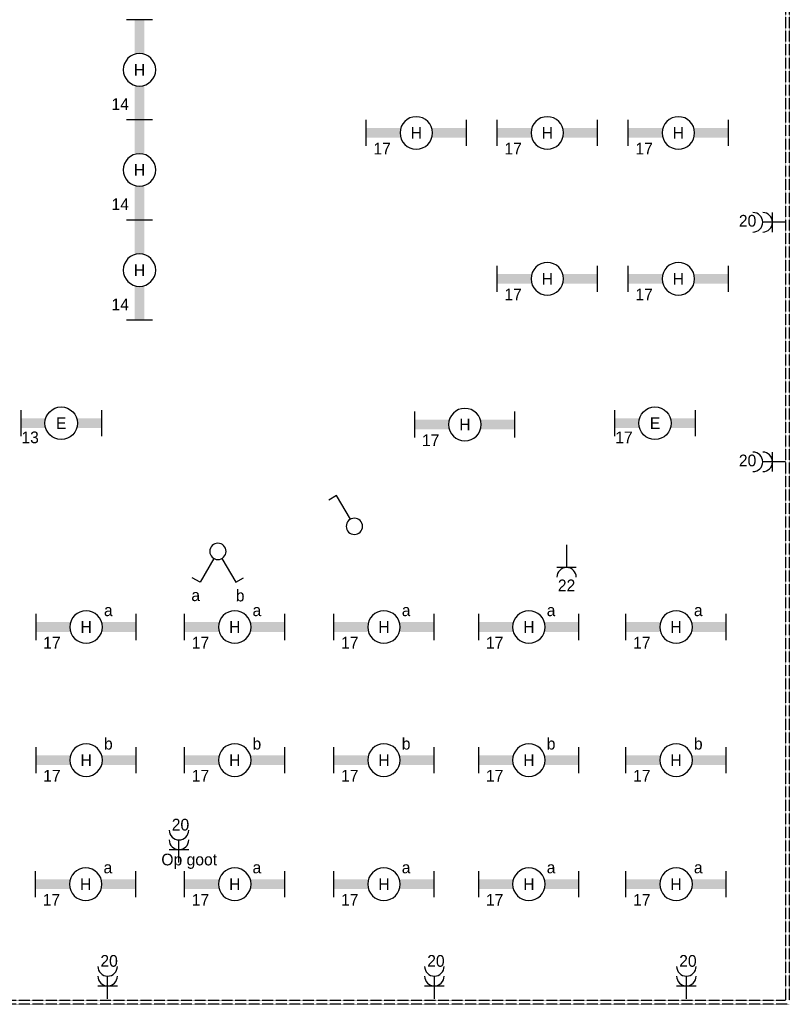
# Model space of a CAD drawing. Extents: x 1458 to 71127, y 1423 to 46205.
# Tile 8 of 9: x 59299 to 71127, y 16551 to 31685. Entities that reach past the tile are written whole.
import ezdxf
from ezdxf.enums import TextEntityAlignment as Align

# ---------------------------------------------------------------- set-up
doc = ezdxf.new("R2010")
doc.units = 0
doc.linetypes.add('E_GOOT3', pattern=[5, 4, -1])
doc.layers.get('0').update_dxf_attribs({"linetype": 'CONTINUOUS'})
for name, color, linetype in [('EL6131--_WG', 4, 'CONTINUOUS'), ('EL6222--', 3, 'CONTINUOUS'), ('EL6311--', 3, 'CONTINUOUS')]:
    doc.layers.add(name, color=color, linetype=linetype)
doc.styles.add('BURO-018', font='BUROFONT.SHX', dxfattribs={"height": 1.8})

# ---------------------------------------------------------------- blocks, each defined once
blk = doc.blocks.new('111405')
at = {"color": 0, "linetype": 'Continuous'}
for p, q in [((-2.74, 7), (-3.95, 6.3)), ((-0.62, 3.33), (-2.74, 7)), ((0.62, 3.33), (2.74, 7)), ((2.74, 7), (3.95, 6.3))]:
    blk.add_line(p, q, dxfattribs=at)
blk.add_circle((0, 2.25), 1.25, dxfattribs=at)
at = {"color": 0, "linetype": 'Continuous', "style": 'BURO-018'}
for tag, p in [('E_SLET1', (-3.42, 9)), ('E_SLET2', (3.42, 9)), ('E_GKAST', (11.61, 4.38)), ('E_GROEP', (11.61, 1.38))]:
    blk.add_attdef(tag, text='', height=1.8, dxfattribs=at).set_placement(p, align=Align.MIDDLE)
at = {"color": 0, "linetype": 'Continuous', "style": 'BURO-018', "flags": 1}
blk.add_attdef('E_MATCODE', text='', height=1.8, dxfattribs=at).set_placement((0, 0), align=Align.MIDDLE)
blk = doc.blocks.new('1115B61540')
at = {"color": 0}
for p, q in [((-7.7, 2), (-7.7, -2)), ((7.7, 2), (7.7, -2))]:
    blk.add_line(p, q, dxfattribs=at)
at = {"color": 0, "linetype": 'Continuous'}
blk.add_circle((0, 0), 2.5, dxfattribs=at)
at = {"color": 0}
for points in [[(-2.5, 0.75), (-7.7, 0.75), (-2.5, -0.75), (-7.7, -0.75)], [(2.5, 0.75), (7.7, 0.75), (2.5, -0.75), (7.7, -0.75)]]:
    blk.add_solid(points, dxfattribs=at)
at = {"color": 0, "linetype": 'Continuous', "style": 'BURO-018'}
for tag, p in [('E_GROEP', (0, 5)), ('E_GKAST', (0, 5)), ('E_ARMCODE', (0, 0)), ('E_SLET', (4.5, -3))]:
    blk.add_attdef(tag, text='', height=1.8, dxfattribs=at).set_placement(p, align=Align.MIDDLE)
blk = doc.blocks.new('111304A')
at = {"color": 0, "linetype": 'Continuous'}
for p, q in [((0, 1), (0, 4.5)), ((-1.5, 3), (1.5, 3))]:
    blk.add_line(p, q, dxfattribs=at)
for centre in [(0, 6), (0, 4.5)]:
    blk.add_arc(centre, 1.5, 180, 360, dxfattribs=at)
at = {"color": 0, "linetype": 'Continuous', "style": 'BURO-018'}
for tag in ['E_GROEP', 'E_GKAST']:
    blk.add_attdef(tag, text='', height=1.8, dxfattribs=at).set_placement((0, 8.5), align=Align.MIDDLE)
at = {"color": 0, "linetype": 'Continuous', "style": 'BURO-018', "flags": 1}
for tag, p in [('E_VERMCODE', (13, 8.5)), ('E_MATCODE', (0, 0))]:
    blk.add_attdef(tag, text='', height=1.8, dxfattribs=at).set_placement(p, align=Align.MIDDLE)
blk = doc.blocks.new('1115B61240')
at = {"color": 0}
for p, q in [((-6.2, 2), (-6.2, -2)), ((6.2, 2), (6.2, -2))]:
    blk.add_line(p, q, dxfattribs=at)
at = {"color": 0, "linetype": 'Continuous'}
blk.add_circle((0, 0), 2.5, dxfattribs=at)
at = {"color": 0}
for points in [[(-2.5, 0.75), (-6.2, 0.75), (-2.5, -0.75), (-6.2, -0.75)], [(2.5, 0.75), (6.2, 0.75), (2.5, -0.75), (6.2, -0.75)]]:
    blk.add_solid(points, dxfattribs=at)
at = {"color": 0, "linetype": 'Continuous', "style": 'BURO-018'}
for tag, p in [('E_GROEP', (0, 5)), ('E_GKAST', (0, 5)), ('E_ARMCODE', (0, 0)), ('E_SLET', (4.5, -3))]:
    blk.add_attdef(tag, text='', height=1.8, dxfattribs=at).set_placement(p, align=Align.MIDDLE)
blk = doc.blocks.new('111304')
at = {"color": 0, "linetype": 'Continuous'}
for p, q in [((-1.5, 4.5), (1.5, 4.5)), ((0, 1), (0, 4.5))]:
    blk.add_line(p, q, dxfattribs=at)
blk.add_arc((0, 6), 1.5, 180, 360, dxfattribs=at)
at = {"color": 0, "linetype": 'Continuous', "style": 'BURO-018'}
for tag in ['E_GROEP', 'E_GKAST']:
    blk.add_attdef(tag, text='', height=1.8, dxfattribs=at).set_placement((0, 8.5), align=Align.MIDDLE)
at = {"color": 0, "linetype": 'Continuous', "style": 'BURO-018', "flags": 1}
for tag, p in [('E_VERMCODE', (13, 8.5)), ('E_MATCODE', (0, 0))]:
    blk.add_attdef(tag, text='', height=1.8, dxfattribs=at).set_placement(p, align=Align.MIDDLE)
blk = doc.blocks.new('1114A1')
at = {"color": 0, "linetype": 'Continuous'}
for p, q in [((0.62, 3.33), (2.74, 7)), ((2.74, 7), (3.95, 6.3))]:
    blk.add_line(p, q, dxfattribs=at)
blk.add_circle((0, 2.25), 1.25, dxfattribs=at)
at = {"color": 0, "linetype": 'Continuous', "style": 'BURO-018'}
for tag, p in [('E_SLET1', (3.36, 9)), ('E_GKAST', (11.61, 4.38)), ('E_GROEP', (11.61, 1.38))]:
    blk.add_attdef(tag, text='', height=1.8, dxfattribs=at).set_placement(p, align=Align.MIDDLE)
at = {"color": 0, "linetype": 'Continuous', "style": 'BURO-018', "flags": 1}
blk.add_attdef('E_MATCODE', text='', height=1.8, dxfattribs=at).set_placement((0, 0), align=Align.MIDDLE)

msp = doc.modelspace()

# ---------------------------------------------------------------- linework, layer by layer
at = {"layer": 'EL6131--_WG', "color": 7, "linetype": 'E_GOOT3'}
for p, q in [((71127, 45231), (71127, 16611)), ((71067, 38141), (71067, 16611)), ((71127, 16551), (58587, 16551)), ((71067, 16611), (58647, 16611))]:
    msp.add_line(p, q, dxfattribs=at)

# ---------------------------------------------------------------- block references
at = {"layer": 'EL6222--'}
ref = msp.add_blockref('111304A', (71169, 28571), dxfattribs=dict(at, xscale=100, yscale=100, zscale=100, rotation=90))
ref.add_attrib('E_GROEP', '20', dxfattribs={"layer": '0', "color": 1, "linetype": 'Continuous', "height": 180, "style": 'BURO-018'}).set_placement((70486, 28594), align=Align.MIDDLE)
ref = msp.add_blockref('111304A', (71169, 24888), dxfattribs=dict(at, xscale=100, yscale=100, zscale=100, rotation=90))
ref.add_attrib('E_GROEP', '20', dxfattribs={"layer": '0', "color": 1, "linetype": 'Continuous', "height": 180, "style": 'BURO-018'}).set_placement((70486, 24910), align=Align.MIDDLE)
ref = msp.add_blockref('111304', (67704, 23714), dxfattribs=dict(at, xscale=100, yscale=100, zscale=100, rotation=180))
ref.add_attrib('E_GROEP', '22', dxfattribs={"layer": '0', "color": 1, "linetype": 'Continuous', "height": 180, "style": 'BURO-018'}).set_placement((67704, 22991), align=Align.MIDDLE)
ref = msp.add_blockref('111304A', (61747, 18628), dxfattribs=dict(at, xscale=100, yscale=100, zscale=100))
ref.add_attrib('E_GROEP', '20', dxfattribs={"layer": '0', "color": 1, "linetype": 'Continuous', "height": 180, "style": 'BURO-018'}).set_placement((61770, 19312), align=Align.MIDDLE)
ref = msp.add_blockref('111304A', (60650, 16534), dxfattribs=dict(at, xscale=100, yscale=100, zscale=100))
ref.add_attrib('E_GROEP', '20', dxfattribs={"layer": '0', "color": 1, "linetype": 'Continuous', "height": 180, "style": 'BURO-018'}).set_placement((60673, 17218), align=Align.MIDDLE)
ref = msp.add_blockref('111304A', (65673, 16534), dxfattribs=dict(at, xscale=100, yscale=100, zscale=100))
ref.add_attrib('E_GROEP', '20', dxfattribs={"layer": '0', "color": 1, "linetype": 'Continuous', "height": 180, "style": 'BURO-018'}).set_placement((65696, 17218), align=Align.MIDDLE)
ref = msp.add_blockref('111304A', (69546, 16534), dxfattribs=dict(at, xscale=100, yscale=100, zscale=100))
ref.add_attrib('E_GROEP', '20', dxfattribs={"layer": '0', "color": 1, "linetype": 'Continuous', "height": 180, "style": 'BURO-018'}).set_placement((69569, 17218), align=Align.MIDDLE)
at = {"layer": 'EL6311--'}
ref = msp.add_blockref('1115B61540', (61140, 30915), dxfattribs=dict(at, xscale=-100, yscale=100, zscale=100, rotation=270))
ref.add_attrib('E_ARMCODE', 'H', dxfattribs={"layer": '0', "color": 1, "linetype": 'Continuous', "height": 180, "style": 'BURO-018'}).set_placement((61140, 30915), align=Align.MIDDLE)
ref.add_attrib('E_GROEP', '14', dxfattribs={"layer": '0', "color": 1, "linetype": 'Continuous', "height": 180, "style": 'BURO-018'}).set_placement((60844, 30388), align=Align.MIDDLE)
ref = msp.add_blockref('1115B61540', (61140, 29375), dxfattribs=dict(at, xscale=-100, yscale=100, zscale=100, rotation=270))
ref.add_attrib('E_ARMCODE', 'H', dxfattribs={"layer": '0', "color": 1, "linetype": 'Continuous', "height": 180, "style": 'BURO-018'}).set_placement((61140, 29375), align=Align.MIDDLE)
ref.add_attrib('E_GROEP', '14', dxfattribs={"layer": '0', "color": 1, "linetype": 'Continuous', "height": 180, "style": 'BURO-018'}).set_placement((60844, 28848), align=Align.MIDDLE)
ref = msp.add_blockref('1115B61540', (65394, 29944), dxfattribs=dict(at, xscale=-100, yscale=100, zscale=100, rotation=180))
ref.add_attrib('E_ARMCODE', 'H', dxfattribs={"layer": '0', "color": 1, "linetype": 'Continuous', "height": 180, "style": 'BURO-018'}).set_placement((65394, 29944), align=Align.MIDDLE)
ref.add_attrib('E_GROEP', '17', dxfattribs={"layer": '0', "color": 1, "linetype": 'Continuous', "height": 180, "style": 'BURO-018'}).set_placement((64868, 29703), align=Align.MIDDLE)
ref = msp.add_blockref('1115B61540', (67408, 29944), dxfattribs=dict(at, xscale=-100, yscale=100, zscale=100, rotation=180))
ref.add_attrib('E_ARMCODE', 'H', dxfattribs={"layer": '0', "color": 1, "linetype": 'Continuous', "height": 180, "style": 'BURO-018'}).set_placement((67408, 29944), align=Align.MIDDLE)
ref.add_attrib('E_GROEP', '17', dxfattribs={"layer": '0', "color": 1, "linetype": 'Continuous', "height": 180, "style": 'BURO-018'}).set_placement((66882, 29703), align=Align.MIDDLE)
ref = msp.add_blockref('1115B61540', (69422, 29944), dxfattribs=dict(at, xscale=-100, yscale=100, zscale=100, rotation=180))
ref.add_attrib('E_ARMCODE', 'H', dxfattribs={"layer": '0', "color": 1, "linetype": 'Continuous', "height": 180, "style": 'BURO-018'}).set_placement((69422, 29944), align=Align.MIDDLE)
ref.add_attrib('E_GROEP', '17', dxfattribs={"layer": '0', "color": 1, "linetype": 'Continuous', "height": 180, "style": 'BURO-018'}).set_placement((68896, 29703), align=Align.MIDDLE)
ref = msp.add_blockref('1115B61540', (61140, 27835), dxfattribs=dict(at, xscale=-100, yscale=100, zscale=100, rotation=270))
ref.add_attrib('E_ARMCODE', 'H', dxfattribs={"layer": '0', "color": 1, "linetype": 'Continuous', "height": 180, "style": 'BURO-018'}).set_placement((61140, 27835), align=Align.MIDDLE)
ref.add_attrib('E_GROEP', '14', dxfattribs={"layer": '0', "color": 1, "linetype": 'Continuous', "height": 180, "style": 'BURO-018'}).set_placement((60844, 27308), align=Align.MIDDLE)
ref = msp.add_blockref('1115B61540', (67408, 27702), dxfattribs=dict(at, xscale=-100, yscale=100, zscale=100, rotation=180))
ref.add_attrib('E_ARMCODE', 'H', dxfattribs={"layer": '0', "color": 1, "linetype": 'Continuous', "height": 180, "style": 'BURO-018'}).set_placement((67408, 27702), align=Align.MIDDLE)
ref.add_attrib('E_GROEP', '17', dxfattribs={"layer": '0', "color": 1, "linetype": 'Continuous', "height": 180, "style": 'BURO-018'}).set_placement((66882, 27462), align=Align.MIDDLE)
ref = msp.add_blockref('1115B61540', (69422, 27702), dxfattribs=dict(at, xscale=-100, yscale=100, zscale=100, rotation=180))
ref.add_attrib('E_ARMCODE', 'H', dxfattribs={"layer": '0', "color": 1, "linetype": 'Continuous', "height": 180, "style": 'BURO-018'}).set_placement((69422, 27702), align=Align.MIDDLE)
ref.add_attrib('E_GROEP', '17', dxfattribs={"layer": '0', "color": 1, "linetype": 'Continuous', "height": 180, "style": 'BURO-018'}).set_placement((68896, 27462), align=Align.MIDDLE)
ref = msp.add_blockref('1115B61240', (59937, 25482), dxfattribs=dict(at, xscale=100, yscale=100, zscale=100))
ref.add_attrib('E_ARMCODE', 'E', dxfattribs={"layer": '0', "color": 1, "linetype": 'Continuous', "height": 180, "style": 'BURO-018'}).set_placement((59937, 25482), align=Align.MIDDLE)
ref.add_attrib('E_GROEP', '13', dxfattribs={"layer": '0', "color": 1, "linetype": 'Continuous', "height": 180, "style": 'BURO-018'}).set_placement((59459, 25265), align=Align.MIDDLE)
ref = msp.add_blockref('1115B61240', (69063, 25482), dxfattribs=dict(at, xscale=100, yscale=100, zscale=100))
ref.add_attrib('E_ARMCODE', 'E', dxfattribs={"layer": '0', "color": 1, "linetype": 'Continuous', "height": 180, "style": 'BURO-018'}).set_placement((69063, 25482), align=Align.MIDDLE)
ref.add_attrib('E_GROEP', '17', dxfattribs={"layer": '0', "color": 1, "linetype": 'Continuous', "height": 180, "style": 'BURO-018'}).set_placement((68586, 25265), align=Align.MIDDLE)
ref = msp.add_blockref('1115B61540', (66141, 25461), dxfattribs=dict(at, xscale=-100, yscale=100, zscale=100, rotation=180))
ref.add_attrib('E_ARMCODE', 'H', dxfattribs={"layer": '0', "color": 1, "linetype": 'Continuous', "height": 180, "style": 'BURO-018'}).set_placement((66141, 25461), align=Align.MIDDLE)
ref.add_attrib('E_GROEP', '17', dxfattribs={"layer": '0', "color": 1, "linetype": 'Continuous', "height": 180, "style": 'BURO-018'}).set_placement((65615, 25220), align=Align.MIDDLE)
at = {"layer": 'EL6311--', "xscale": -100, "yscale": 100, "zscale": 100}
msp.add_blockref('1114A1', (64443, 23672), dxfattribs=at)
at = {"layer": 'EL6311--'}
ref = msp.add_blockref('111405', (62345, 23737), dxfattribs=dict(at, xscale=-100, yscale=100, zscale=100, rotation=180))
ref.add_attrib('E_SLET1', 'a', dxfattribs={"layer": '0', "color": 1, "linetype": 'Continuous', "height": 180, "rotation": 360, "style": 'BURO-018'}).set_placement((62004, 22837), align=Align.MIDDLE)
ref.add_attrib('E_SLET2', 'b', dxfattribs={"layer": '0', "color": 1, "linetype": 'Continuous', "height": 180, "rotation": 360, "style": 'BURO-018'}).set_placement((62687, 22837), align=Align.MIDDLE)
ref = msp.add_blockref('1115B61540', (60320, 22350), dxfattribs=dict(at, xscale=-100, yscale=100, zscale=100, rotation=180))
ref.add_attrib('E_ARMCODE', 'H', dxfattribs={"layer": '0', "color": 1, "linetype": 'Continuous', "height": 180, "style": 'BURO-018'}).set_placement((60320, 22350), align=Align.MIDDLE)
ref.add_attrib('E_SLET', 'a', dxfattribs={"layer": '0', "color": 1, "linetype": 'Continuous', "height": 180, "style": 'BURO-018'}).set_placement((60661, 22606), align=Align.MIDDLE)
ref.add_attrib('E_GROEP', '17', dxfattribs={"layer": '0', "color": 1, "linetype": 'Continuous', "height": 180, "style": 'BURO-018'}).set_placement((59794, 22109), align=Align.MIDDLE)
ref = msp.add_blockref('1115B61540', (62604, 22350), dxfattribs=dict(at, xscale=-100, yscale=100, zscale=100, rotation=180))
ref.add_attrib('E_ARMCODE', 'H', dxfattribs={"layer": '0', "color": 1, "linetype": 'Continuous', "height": 180, "style": 'BURO-018'}).set_placement((62604, 22350), align=Align.MIDDLE)
ref.add_attrib('E_SLET', 'a', dxfattribs={"layer": '0', "color": 1, "linetype": 'Continuous', "height": 180, "style": 'BURO-018'}).set_placement((62944, 22606), align=Align.MIDDLE)
ref.add_attrib('E_GROEP', '17', dxfattribs={"layer": '0', "color": 1, "linetype": 'Continuous', "height": 180, "style": 'BURO-018'}).set_placement((62077, 22109), align=Align.MIDDLE)
ref = msp.add_blockref('1115B61540', (64897, 22350), dxfattribs=dict(at, xscale=-100, yscale=100, zscale=100, rotation=180))
ref.add_attrib('E_ARMCODE', 'H', dxfattribs={"layer": '0', "color": 1, "linetype": 'Continuous', "height": 180, "style": 'BURO-018'}).set_placement((64897, 22350), align=Align.MIDDLE)
ref.add_attrib('E_SLET', 'a', dxfattribs={"layer": '0', "color": 1, "linetype": 'Continuous', "height": 180, "style": 'BURO-018'}).set_placement((65238, 22606), align=Align.MIDDLE)
ref.add_attrib('E_GROEP', '17', dxfattribs={"layer": '0', "color": 1, "linetype": 'Continuous', "height": 180, "style": 'BURO-018'}).set_placement((64371, 22109), align=Align.MIDDLE)
ref = msp.add_blockref('1115B61540', (67125, 22350), dxfattribs=dict(at, xscale=-100, yscale=100, zscale=100, rotation=180))
ref.add_attrib('E_ARMCODE', 'H', dxfattribs={"layer": '0', "color": 1, "linetype": 'Continuous', "height": 180, "style": 'BURO-018'}).set_placement((67125, 22350), align=Align.MIDDLE)
ref.add_attrib('E_SLET', 'a', dxfattribs={"layer": '0', "color": 1, "linetype": 'Continuous', "height": 180, "style": 'BURO-018'}).set_placement((67466, 22606), align=Align.MIDDLE)
ref.add_attrib('E_GROEP', '17', dxfattribs={"layer": '0', "color": 1, "linetype": 'Continuous', "height": 180, "style": 'BURO-018'}).set_placement((66599, 22109), align=Align.MIDDLE)
ref = msp.add_blockref('1115B61540', (69387, 22350), dxfattribs=dict(at, xscale=-100, yscale=100, zscale=100, rotation=180))
ref.add_attrib('E_ARMCODE', 'H', dxfattribs={"layer": '0', "color": 1, "linetype": 'Continuous', "height": 180, "style": 'BURO-018'}).set_placement((69387, 22350), align=Align.MIDDLE)
ref.add_attrib('E_SLET', 'a', dxfattribs={"layer": '0', "color": 1, "linetype": 'Continuous', "height": 180, "style": 'BURO-018'}).set_placement((69728, 22606), align=Align.MIDDLE)
ref.add_attrib('E_GROEP', '17', dxfattribs={"layer": '0', "color": 1, "linetype": 'Continuous', "height": 180, "style": 'BURO-018'}).set_placement((68861, 22109), align=Align.MIDDLE)
ref = msp.add_blockref('1115B61540', (60320, 20304), dxfattribs=dict(at, xscale=-100, yscale=100, zscale=100, rotation=180))
ref.add_attrib('E_ARMCODE', 'H', dxfattribs={"layer": '0', "color": 1, "linetype": 'Continuous', "height": 180, "style": 'BURO-018'}).set_placement((60320, 20304), align=Align.MIDDLE)
ref.add_attrib('E_SLET', 'b', dxfattribs={"layer": '0', "color": 1, "linetype": 'Continuous', "height": 180, "style": 'BURO-018'}).set_placement((60661, 20560), align=Align.MIDDLE)
ref.add_attrib('E_GROEP', '17', dxfattribs={"layer": '0', "color": 1, "linetype": 'Continuous', "height": 180, "style": 'BURO-018'}).set_placement((59794, 20064), align=Align.MIDDLE)
ref = msp.add_blockref('1115B61540', (62604, 20304), dxfattribs=dict(at, xscale=-100, yscale=100, zscale=100, rotation=180))
ref.add_attrib('E_ARMCODE', 'H', dxfattribs={"layer": '0', "color": 1, "linetype": 'Continuous', "height": 180, "style": 'BURO-018'}).set_placement((62604, 20304), align=Align.MIDDLE)
ref.add_attrib('E_SLET', 'b', dxfattribs={"layer": '0', "color": 1, "linetype": 'Continuous', "height": 180, "style": 'BURO-018'}).set_placement((62944, 20560), align=Align.MIDDLE)
ref.add_attrib('E_GROEP', '17', dxfattribs={"layer": '0', "color": 1, "linetype": 'Continuous', "height": 180, "style": 'BURO-018'}).set_placement((62077, 20064), align=Align.MIDDLE)
ref = msp.add_blockref('1115B61540', (64897, 20304), dxfattribs=dict(at, xscale=-100, yscale=100, zscale=100, rotation=180))
ref.add_attrib('E_ARMCODE', 'H', dxfattribs={"layer": '0', "color": 1, "linetype": 'Continuous', "height": 180, "style": 'BURO-018'}).set_placement((64897, 20304), align=Align.MIDDLE)
ref.add_attrib('E_SLET', 'b', dxfattribs={"layer": '0', "color": 1, "linetype": 'Continuous', "height": 180, "style": 'BURO-018'}).set_placement((65238, 20560), align=Align.MIDDLE)
ref.add_attrib('E_GROEP', '17', dxfattribs={"layer": '0', "color": 1, "linetype": 'Continuous', "height": 180, "style": 'BURO-018'}).set_placement((64371, 20064), align=Align.MIDDLE)
ref = msp.add_blockref('1115B61540', (67125, 20304), dxfattribs=dict(at, xscale=-100, yscale=100, zscale=100, rotation=180))
ref.add_attrib('E_ARMCODE', 'H', dxfattribs={"layer": '0', "color": 1, "linetype": 'Continuous', "height": 180, "style": 'BURO-018'}).set_placement((67125, 20304), align=Align.MIDDLE)
ref.add_attrib('E_SLET', 'b', dxfattribs={"layer": '0', "color": 1, "linetype": 'Continuous', "height": 180, "style": 'BURO-018'}).set_placement((67466, 20560), align=Align.MIDDLE)
ref.add_attrib('E_GROEP', '17', dxfattribs={"layer": '0', "color": 1, "linetype": 'Continuous', "height": 180, "style": 'BURO-018'}).set_placement((66599, 20064), align=Align.MIDDLE)
ref = msp.add_blockref('1115B61540', (69387, 20304), dxfattribs=dict(at, xscale=-100, yscale=100, zscale=100, rotation=180))
ref.add_attrib('E_ARMCODE', 'H', dxfattribs={"layer": '0', "color": 1, "linetype": 'Continuous', "height": 180, "style": 'BURO-018'}).set_placement((69387, 20304), align=Align.MIDDLE)
ref.add_attrib('E_SLET', 'b', dxfattribs={"layer": '0', "color": 1, "linetype": 'Continuous', "height": 180, "style": 'BURO-018'}).set_placement((69728, 20560), align=Align.MIDDLE)
ref.add_attrib('E_GROEP', '17', dxfattribs={"layer": '0', "color": 1, "linetype": 'Continuous', "height": 180, "style": 'BURO-018'}).set_placement((68861, 20064), align=Align.MIDDLE)
ref = msp.add_blockref('1115B61540', (60313, 18397), dxfattribs=dict(at, xscale=-100, yscale=100, zscale=100, rotation=180))
ref.add_attrib('E_ARMCODE', 'H', dxfattribs={"layer": '0', "color": 1, "linetype": 'Continuous', "height": 180, "style": 'BURO-018'}).set_placement((60313, 18397), align=Align.MIDDLE)
ref.add_attrib('E_SLET', 'a', dxfattribs={"layer": '0', "color": 1, "linetype": 'Continuous', "height": 180, "style": 'BURO-018'}).set_placement((60654, 18653), align=Align.MIDDLE)
ref.add_attrib('E_GROEP', '17', dxfattribs={"layer": '0', "color": 1, "linetype": 'Continuous', "height": 180, "style": 'BURO-018'}).set_placement((59786, 18156), align=Align.MIDDLE)
ref = msp.add_blockref('1115B61540', (62604, 18397), dxfattribs=dict(at, xscale=-100, yscale=100, zscale=100, rotation=180))
ref.add_attrib('E_ARMCODE', 'H', dxfattribs={"layer": '0', "color": 1, "linetype": 'Continuous', "height": 180, "style": 'BURO-018'}).set_placement((62604, 18397), align=Align.MIDDLE)
ref.add_attrib('E_SLET', 'a', dxfattribs={"layer": '0', "color": 1, "linetype": 'Continuous', "height": 180, "style": 'BURO-018'}).set_placement((62944, 18653), align=Align.MIDDLE)
ref.add_attrib('E_GROEP', '17', dxfattribs={"layer": '0', "color": 1, "linetype": 'Continuous', "height": 180, "style": 'BURO-018'}).set_placement((62077, 18156), align=Align.MIDDLE)
ref = msp.add_blockref('1115B61540', (64897, 18397), dxfattribs=dict(at, xscale=-100, yscale=100, zscale=100, rotation=180))
ref.add_attrib('E_ARMCODE', 'H', dxfattribs={"layer": '0', "color": 1, "linetype": 'Continuous', "height": 180, "style": 'BURO-018'}).set_placement((64897, 18397), align=Align.MIDDLE)
ref.add_attrib('E_SLET', 'a', dxfattribs={"layer": '0', "color": 1, "linetype": 'Continuous', "height": 180, "style": 'BURO-018'}).set_placement((65238, 18653), align=Align.MIDDLE)
ref.add_attrib('E_GROEP', '17', dxfattribs={"layer": '0', "color": 1, "linetype": 'Continuous', "height": 180, "style": 'BURO-018'}).set_placement((64371, 18156), align=Align.MIDDLE)
ref = msp.add_blockref('1115B61540', (67125, 18397), dxfattribs=dict(at, xscale=-100, yscale=100, zscale=100, rotation=180))
ref.add_attrib('E_ARMCODE', 'H', dxfattribs={"layer": '0', "color": 1, "linetype": 'Continuous', "height": 180, "style": 'BURO-018'}).set_placement((67125, 18397), align=Align.MIDDLE)
ref.add_attrib('E_SLET', 'a', dxfattribs={"layer": '0', "color": 1, "linetype": 'Continuous', "height": 180, "style": 'BURO-018'}).set_placement((67466, 18653), align=Align.MIDDLE)
ref.add_attrib('E_GROEP', '17', dxfattribs={"layer": '0', "color": 1, "linetype": 'Continuous', "height": 180, "style": 'BURO-018'}).set_placement((66599, 18156), align=Align.MIDDLE)
ref = msp.add_blockref('1115B61540', (69387, 18397), dxfattribs=dict(at, xscale=-100, yscale=100, zscale=100, rotation=180))
ref.add_attrib('E_ARMCODE', 'H', dxfattribs={"layer": '0', "color": 1, "linetype": 'Continuous', "height": 180, "style": 'BURO-018'}).set_placement((69387, 18397), align=Align.MIDDLE)
ref.add_attrib('E_SLET', 'a', dxfattribs={"layer": '0', "color": 1, "linetype": 'Continuous', "height": 180, "style": 'BURO-018'}).set_placement((69728, 18653), align=Align.MIDDLE)
ref.add_attrib('E_GROEP', '17', dxfattribs={"layer": '0', "color": 1, "linetype": 'Continuous', "height": 180, "style": 'BURO-018'}).set_placement((68861, 18156), align=Align.MIDDLE)

# ---------------------------------------------------------------- texts
at = {"layer": 'EL6222--', "color": 1, "lineweight": 0, "style": 'BURO-018'}
msp.add_text('Op goot', height=180, dxfattribs=at).set_placement((61476, 18686))

doc.saveas('drawing.dxf')
